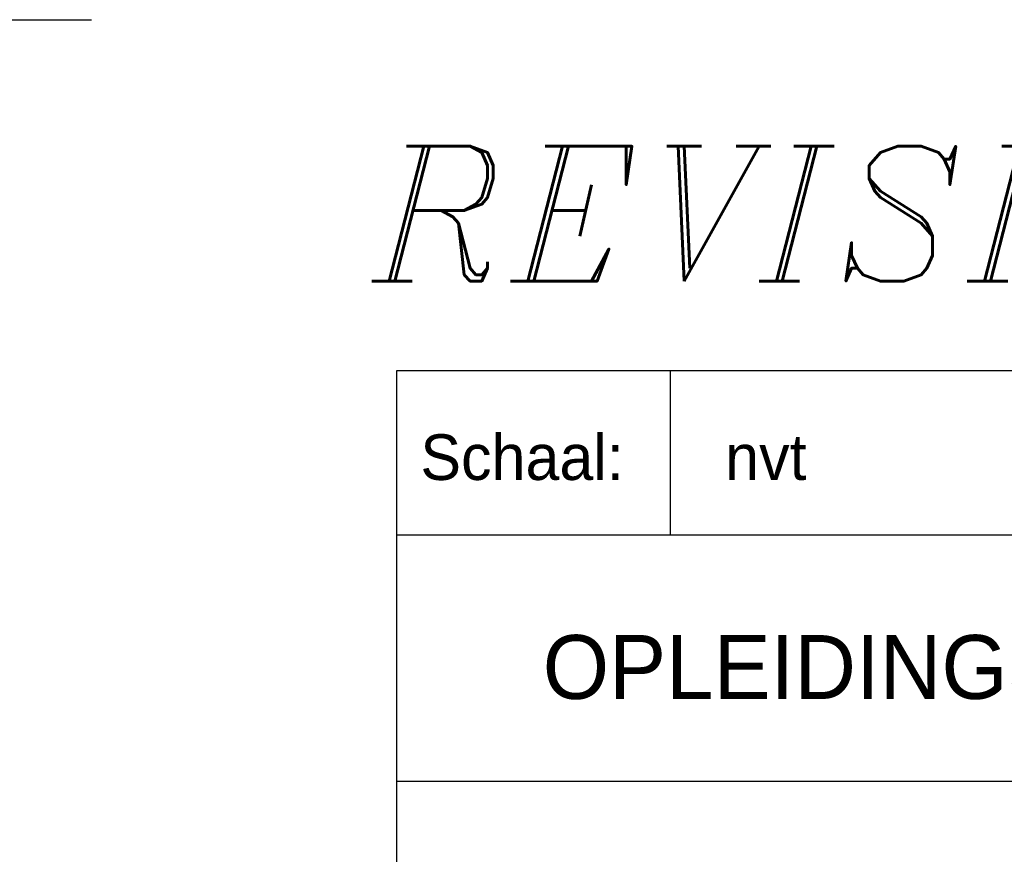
# Model space of a CAD drawing. Extents: x -490 to 1189, y 0 to 841.
# Tile 18 of 28: x 983 to 1037, y 46 to 92. Entities that reach past the tile are written whole.
import ezdxf

# ---------------------------------------------------------------- set-up
doc = ezdxf.new("R2010")
doc.units = 0
doc.layers.get('0').update_dxf_attribs({"linetype": 'CONTINUOUS'})
doc.layers.add('BL$4----', color=7, linetype='CONTINUOUS')
doc.layers.add('WL561---', color=4, linetype='CONTINUOUS')
doc.styles.add('BURO-025', font='BUROFONT.shx', dxfattribs={"height": 2.5})
doc.styles.add('BURO-035', font='BUROFONT.shx', dxfattribs={"height": 3.5})
doc.styles.add('BURO-050', font='BUROFONT.shx', dxfattribs={"height": 5})
doc.styles.add('ITALICC', font='italicc', dxfattribs={"width": 10, "height": 10})

# ---------------------------------------------------------------- blocks, each defined once
blk = doc.blocks.new('KUIJPERSKLEUR')
at = {"color": 1}
for p, q in [((-185, 10), (-185, 73)), ((-185, 73), (-10, 73)), ((-170, 64), (-170, 73)), ((-185, 64), (-10, 64)), ((-185, 50.5), (-55, 50.5))]:
    blk.add_line(p, q, dxfattribs=at)
at = {"color": 1, "style": 'BURO-025'}
blk.add_text('Schaal:', height=2.5, dxfattribs=at).set_placement((-183.704, 67))
at = {"color": 150, "style": 'BURO-025'}
for tag, p in [('TKSCHAAL', (-167, 67)), ('TKBLADNR', (-124, 67)), ('TKDATCREAT', (-81, 67)), ('TKDATA', (-30, 67)), ('TKINIT', (-30, 58)), ('PRPRLEID', (-30, 49)), ('PRGRLEID', (-30, 40))]:
    blk.add_attdef(tag, p, '', height=2.5, dxfattribs=at)
at = {"color": 3, "style": 'BURO-035'}
for tag, p in [('PROMSCHR', (-177, 55)), ('TK1OMSCHR', (-177, 42))]:
    blk.add_attdef(tag, p, '', height=3.5, dxfattribs=at)
at = {"color": 1, "style": 'BURO-025'}
blk.add_attdef('TKFILE', (-4, 40), '', height=2.5, rotation=90, dxfattribs=at)
blk.add_attdef('PRNAAM', (-30, 31.5), '', height=2.5, dxfattribs=at)
at = {"color": 4, "style": 'BURO-050'}
blk.add_attdef('TKTEKNR', (-48, 19), '', height=5, dxfattribs=at)

msp = doc.modelspace()

# ---------------------------------------------------------------- linework, layer by layer
at = {"layer": 'WL561---', "color": 8, "linetype": 'CONTINUOUS'}
msp.add_line((-439.091, 92.224), (987.273, 92.224), dxfattribs=at)

# ---------------------------------------------------------------- block references
at = {"layer": 'BL$4----'}
ref = msp.add_blockref('KUIJPERSKLEUR', (1189, 0), dxfattribs=at)
ref.add_attrib('TKSCHAAL', 'nvt', (1022, 67), dxfattribs={"layer": '0', "color": 150, "height": 2.5, "style": 'BURO-025'})
ref.add_attrib('PROMSCHR', 'OPLEIDINGSCENTRUM KM-LAAN HELMOND', (1012, 55), dxfattribs={"layer": '0', "color": 3, "height": 3.5, "style": 'BURO-035'})

# ---------------------------------------------------------------- texts
at = {"layer": 'WL561---', "color": 5, "linetype": 'CONTINUOUS', "style": 'ITALICC'}
msp.add_text('REVISIE DECEMBER 2002', height=7.392, dxfattribs=at).set_placement((1002.636, 77.897))

doc.saveas('drawing.dxf')
